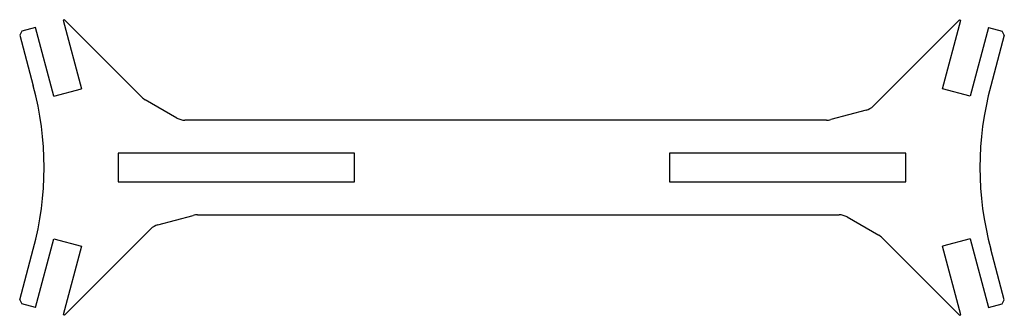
# Model space of a CAD drawing. Header units: millimetres. Extents: x 273 to 898, y 323 to 510.
import ezdxf

# ---------------------------------------------------------------- set-up
doc = ezdxf.new("R2010")
doc.units = ezdxf.units.MM

msp = doc.modelspace()

# ---------------------------------------------------------------- linework, layer by layer
at = {"color": 7, "linetype": 'Continuous', "lineweight": 25}
for p, q in [((301.17, 510.29), (300.21, 510.04)), ((300.21, 510.04), (311.85, 466.57)), ((350.29, 461.18), (301.17, 510.29)), ((814.53, 455.55), (869.27, 510.29)), ((858.59, 466.57), (870.24, 510.04)), ((869.27, 510.29), (870.24, 510.04)), ((274.13, 503.05), (272.71, 500.6)), ((272.71, 500.6), (281.35, 468.35)), ((282.82, 505.38), (274.13, 503.05)), ((294.47, 461.91), (282.82, 505.38)), ((887.63, 505.38), (875.98, 461.91)), ((887.63, 505.38), (896.32, 503.05)), ((897.73, 500.6), (889.09, 468.35)), ((897.73, 500.6), (896.32, 503.05)), ((294.47, 461.91), (311.85, 466.57)), ((875.98, 461.91), (858.59, 466.57)), ((372.56, 447.92), (352.36, 459.59)), ((810.05, 452.96), (787.52, 446.93)), ((784.93, 446.58), (377.56, 446.58)), ((485.22, 425.58), (335.22, 425.58)), ((335.22, 425.58), (335.22, 407.58)), ((485.22, 407.58), (485.22, 425.58)), ((835.22, 425.58), (685.22, 425.58)), ((685.22, 425.58), (685.22, 407.58)), ((835.22, 407.58), (835.22, 425.58)), ((335.22, 407.58), (485.22, 407.58)), ((685.22, 407.58), (835.22, 407.58)), ((360.4, 380.21), (382.93, 386.24)), ((385.52, 386.58), (792.88, 386.58)), ((797.88, 385.24), (818.08, 373.58)), ((355.92, 377.62), (301.17, 322.87)), ((282.82, 327.79), (294.47, 371.26)), ((294.47, 371.26), (311.85, 366.6)), ((820.15, 371.99), (869.27, 322.87)), ((875.98, 371.26), (858.59, 366.6)), ((875.98, 371.26), (887.63, 327.79)), ((272.71, 332.57), (281.35, 364.82)), ((311.85, 366.6), (300.21, 323.13)), ((870.24, 323.13), (858.59, 366.6)), ((897.73, 332.57), (889.09, 364.82)), ((272.71, 332.57), (274.13, 330.12)), ((896.32, 330.12), (897.73, 332.57)), ((282.82, 327.79), (274.13, 330.12)), ((887.63, 327.79), (896.32, 330.12)), ((301.17, 322.87), (300.21, 323.13)), ((869.27, 322.87), (870.24, 323.13))]:
    msp.add_line(p, q, dxfattribs=at)
for centre, radius, start, end in [((88.17, 416.58), 200, 345, 15), ((1082.28, 416.58), 200, 165, 195), ((357.36, 468.25), 10, 225, 240), ((807.46, 462.62), 10, 285, 315), ((377.56, 456.58), 10, 240, 270), ((784.93, 456.58), 10, 270, 285), ((385.52, 376.58), 10, 90, 105), ((792.88, 376.58), 10, 60, 90), ((362.99, 370.55), 10, 105, 135), ((813.08, 364.92), 10, 45, 60)]:
    msp.add_arc(centre, radius, start, end, dxfattribs=at)

doc.saveas('drawing.dxf')
